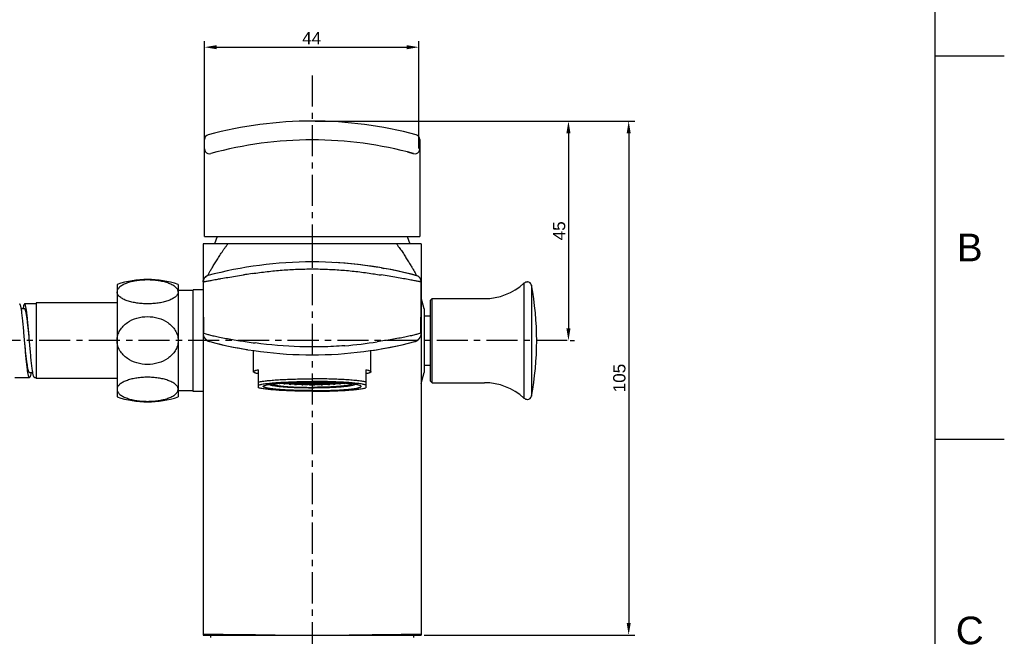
# Model space of a CAD drawing. Header units: millimetres. Extents: x 601 to 1195, y -13 to 407.
# Tile 7 of 8: x 994 to 1195, y 196 to 322. Entities that reach past the tile are written whole.
import ezdxf

# ---------------------------------------------------------------- set-up
doc = ezdxf.new("R2010")
doc.units = ezdxf.units.MM
doc.header["$LTSCALE"] = 0.1
doc.linetypes.add('CENTERX2', pattern=[101.6, 63.5, -12.7, 12.7, -12.7])
for name, color, linetype in [('02___PRT_ALL_AXES', 7, 'Continuous'), ('CENTER', 1, 'CENTERX2'), ('DEF_LAYER_ASSEM_MEMBER', 7, 'Continuous'), ('DIM', 3, 'Continuous')]:
    doc.layers.add(name, color=color, linetype=linetype)
doc.styles.get("Standard").update_dxf_attribs({"font": 'arial_0.ttf'})
doc.dimstyles.new('ISO-25', dxfattribs={"dimtxt": 2.5, "dimasz": 2.5, "dimexe": 1.25, "dimexo": 0.625, "dimtad": 1, "dimtxsty": 'Standard', "dimcen": 2.5, "dimadec": 0, "dimazin": 0, "dimtfac": 1, "dimtmove": 0, "dimatfit": 3, "dimfxl": 1, "dimarcsym": 0})

# ---------------------------------------------------------------- blocks, each defined once
blk = doc.blocks.new('*D3')
at = {"layer": 'Defpoints', "color": 0, "transparency": 16777216}
for p in [(1053.5, 300.92), (1075.8, 195.82), (1118.21, 195.82)]:
    blk.add_point(p, dxfattribs=at)
at = {"layer": 'DIM', "color": 0, "lineweight": -2, "transparency": 16777216}
for p, q in [((1054.13, 300.92), (1119.46, 300.92)), ((1118.21, 298.42), (1118.21, 198.32)), ((1076.43, 195.82), (1119.46, 195.82))]:
    blk.add_line(p, q, dxfattribs=at)
at = {"layer": 'DIM', "color": 0, "transparency": 16777216}
for points in [[(1117.8, 298.42), (1118.63, 298.42), (1118.21, 300.92)], [(1117.8, 198.32), (1118.63, 198.32), (1118.21, 195.82)]]:
    blk.add_solid(points, dxfattribs=at)
at = {"layer": 'DIM', "color": 0, "transparency": 16777216, "insert": (1116.31, 248.37), "char_height": 2.5, "attachment_point": 5, "rotation": 90}
blk.add_mtext('105', dxfattribs=at)
blk = doc.blocks.new('*D4')
at = {"layer": 'Defpoints', "color": 0, "transparency": 16777216}
for p in [(1053.5, 300.92), (1105.64, 256.02), (1105.9, 256.02)]:
    blk.add_point(p, dxfattribs=at)
at = {"layer": 'DIM', "color": 0, "lineweight": -2, "transparency": 16777216}
for p, q in [((1054.13, 300.92), (1107.15, 300.92)), ((1105.9, 298.42), (1105.9, 258.52)), ((1106.26, 256.02), (1107.15, 256.02))]:
    blk.add_line(p, q, dxfattribs=at)
at = {"layer": 'DIM', "color": 0, "transparency": 16777216}
for points in [[(1105.48, 298.42), (1106.31, 298.42), (1105.9, 300.92)], [(1105.48, 258.52), (1106.31, 258.52), (1105.9, 256.02)]]:
    blk.add_solid(points, dxfattribs=at)
at = {"layer": 'DIM', "color": 0, "transparency": 16777216, "insert": (1104, 278.47), "char_height": 2.5, "attachment_point": 5, "rotation": 90}
blk.add_mtext('45', dxfattribs=at)
blk = doc.blocks.new('*D5')
at = {"layer": 'Defpoints', "color": 0, "transparency": 16777216}
for p in [(1075.31, 316.02), (1031.5, 295.24), (1075.31, 294.66)]:
    blk.add_point(p, dxfattribs=at)
at = {"layer": 'DIM', "color": 0, "lineweight": -2, "transparency": 16777216}
for p, q in [((1031.5, 295.86), (1031.5, 317.27)), ((1075.31, 295.28), (1075.31, 317.27)), ((1034, 316.02), (1072.81, 316.02))]:
    blk.add_line(p, q, dxfattribs=at)
at = {"layer": 'DIM', "color": 0, "transparency": 16777216}
for points in [[(1034, 316.44), (1034, 315.6), (1031.5, 316.02)], [(1072.81, 316.44), (1072.81, 315.6), (1075.31, 316.02)]]:
    blk.add_solid(points, dxfattribs=at)
at = {"layer": 'DIM', "color": 0, "transparency": 16777216, "insert": (1053.41, 317.89), "char_height": 2.5, "attachment_point": 5}
blk.add_mtext('44', dxfattribs=at)

msp = doc.modelspace()

# ---------------------------------------------------------------- linework, layer by layer
for p, q in [((1180.867, 0.869), (1180.867, 392.586)), ((1180.867, 314.243), (1195.008, 314.243)), ((1180.867, 235.899), (1195.008, 235.899))]:
    msp.add_line(p, q)
at = {"color": 7, "linetype": 'Continuous'}
for p, q in [((1031.501, 277.316), (1031.501, 297.152)), ((1048.133, 296.825), (1048.133, 296.867)), ((1058.87, 296.864), (1058.869, 296.825)), ((1075.501, 297.152), (1075.501, 277.316)), ((1073.003, 294.602), (1073.219, 294.546)), ((1073.219, 294.546), (1073.433, 294.49)), ((1073.433, 294.49), (1073.859, 294.377)), ((1073.859, 294.377), (1074.068, 294.32)), ((1074.068, 294.32), (1074.236, 294.274)), ((1031.201, 275.816), (1031.201, 195.816)), ((1075.799, 275.816), (1031.202, 275.816)), ((1031.501, 277.316), (1075.501, 277.316)), ((1034.056, 277.316), (1033.501, 275.816)), ((1053.501, 275.816), (1053.501, 272.116)), ((1072.947, 277.316), (1073.501, 275.816)), ((1075.801, 275.816), (1075.801, 195.816)), ((1067.701, 270.884), (1067.306, 270.952)), ((1067.701, 270.884), (1068.166, 270.801)), ((1031.233, 268.341), (1031.201, 268.062)), ((1031.324, 268.609), (1031.233, 268.341)), ((1031.472, 268.854), (1031.324, 268.609)), ((1031.602, 268.991), (1031.424, 268.763)), ((1031.909, 269.208), (1031.602, 268.991)), ((1032.164, 269.308), (1031.907, 269.209)), ((1032.164, 269.308), (1031.909, 269.208)), ((1032.163, 269.307), (1032.163, 269.307)), ((1074.838, 269.308), (1074.808, 269.316)), ((1074.835, 269.308), (1074.836, 269.308)), ((1074.838, 269.307), (1074.839, 269.307)), ((1075.097, 269.206), (1074.839, 269.307)), ((1075.298, 269.063), (1075.092, 269.208)), ((1075.329, 269.052), (1075.097, 269.206)), ((1075.525, 268.853), (1075.367, 269.013)), ((1075.567, 268.776), (1075.46, 268.912)), ((1075.801, 268.052), (1075.8, 268.052)), ((1096.803, 267.754), (1096.803, 244.277)), ((1097.478, 268.016), (1097.543, 268.016)), ((1013.601, 267.516), (1013.601, 244.516)), ((1026.101, 267.516), (1026.101, 244.516)), ((1029.201, 266.266), (1026.101, 266.266)), ((1098.328, 267.367), (1098.328, 244.664)), ((1076.412, 262.516), (1075.801, 264.796)), ((1077.712, 264.316), (1078.012, 264.616)), ((1077.712, 247.716), (1077.712, 264.316)), ((1078.012, 264.616), (1088.712, 264.616)), ((1078.012, 247.416), (1078.012, 264.616)), ((994.702, 262.516), (994.031, 262.516)), ((997.101, 263.516), (994.702, 263.516)), ((1076.412, 262.516), (1076.412, 249.516)), ((1077.712, 261.016), (1076.412, 261.016)), ((1031.294, 257.565), (1031.295, 257.539)), ((1032.543, 255.823), (1032.543, 255.823)), ((1032.543, 255.822), (1032.543, 255.823)), ((1074.457, 255.822), (1074.457, 255.68)), ((1074.458, 255.823), (1074.458, 255.823)), ((1075.704, 257.538), (1075.705, 257.565)), ((1076.412, 251.016), (1077.712, 251.016)), ((992.702, 248.516), (995.702, 248.516)), ((995.702, 249.516), (996.372, 249.516)), ((996.702, 248.516), (996.701, 248.516)), ((996.702, 248.516), (997.101, 248.516)), ((1075.801, 247.235), (1076.412, 249.516)), ((1077.712, 247.716), (1078.012, 247.416)), ((1029.201, 245.766), (1026.101, 245.766)), ((1045.57, 247.075), (1045.411, 247.18)), ((1046.775, 247.312), (1046.876, 247.296)), ((1047.569, 247.275), (1046.871, 247.274)), ((1046.876, 247.296), (1046.876, 247.32)), ((1046.876, 247.296), (1047.569, 247.296)), ((1047.569, 247.296), (1047.569, 247.368)), ((1047.569, 247.296), (1047.915, 247.349)), ((1047.915, 247.222), (1047.569, 247.275)), ((1047.678, 247.187), (1047.678, 247.258)), ((1047.678, 247.187), (1047.915, 247.222)), ((1047.915, 247.349), (1047.72, 247.378)), ((1048.131, 247.338), (1047.785, 247.286)), ((1047.785, 247.286), (1048.131, 247.233)), ((1048.131, 247.212), (1047.858, 247.17)), ((1047.922, 247.391), (1048.131, 247.36)), ((1048.131, 247.36), (1048.131, 247.403)), ((1048.131, 247.36), (1048.824, 247.36)), ((1048.824, 247.338), (1048.131, 247.338)), ((1048.131, 247.233), (1048.131, 247.338)), ((1048.131, 247.233), (1048.824, 247.233)), ((1048.823, 247.211), (1048.131, 247.212)), ((1048.773, 247.102), (1048.773, 247.211)), ((1048.773, 247.102), (1049.164, 247.16)), ((1049.164, 247.16), (1048.823, 247.211)), ((1048.824, 247.36), (1048.824, 247.438)), ((1048.824, 247.36), (1049.171, 247.412)), ((1049.171, 247.286), (1048.824, 247.338)), ((1048.824, 247.233), (1048.824, 247.338)), ((1048.824, 247.233), (1049.171, 247.286)), ((1049.171, 247.412), (1048.955, 247.444)), ((1049.387, 247.401), (1049.041, 247.349)), ((1049.041, 247.349), (1049.387, 247.296)), ((1049.387, 247.275), (1049.041, 247.222)), ((1049.041, 247.222), (1049.387, 247.17)), ((1049.387, 247.148), (1049.041, 247.096)), ((1049.041, 247.096), (1049.149, 247.08)), ((1049.149, 247.08), (1049.149, 247.112)), ((1049.183, 247.454), (1049.387, 247.423)), ((1049.387, 247.423), (1049.387, 247.461)), ((1049.387, 247.423), (1050.08, 247.423)), ((1050.08, 247.401), (1049.387, 247.401)), ((1049.387, 247.296), (1049.387, 247.401)), ((1049.387, 247.296), (1050.08, 247.296)), ((1050.08, 247.275), (1049.387, 247.275)), ((1049.387, 247.17), (1049.387, 247.275)), ((1049.387, 247.17), (1050.08, 247.17)), ((1050.08, 247.148), (1049.387, 247.148)), ((1049.863, 247.044), (1049.863, 247.148)), ((1049.863, 247.044), (1050.08, 247.044)), ((1050.08, 247.423), (1050.08, 247.488)), ((1050.08, 247.423), (1050.426, 247.475)), ((1050.426, 247.349), (1050.08, 247.401)), ((1050.08, 247.296), (1050.08, 247.401)), ((1050.08, 247.296), (1050.426, 247.349)), ((1050.426, 247.222), (1050.08, 247.275)), ((1050.08, 247.17), (1050.08, 247.275)), ((1050.08, 247.17), (1050.426, 247.222)), ((1050.426, 247.096), (1050.08, 247.148)), ((1050.08, 247.044), (1050.08, 247.148)), ((1050.08, 247.044), (1050.426, 247.096)), ((1050.651, 247.085), (1050.275, 247.027)), ((1050.643, 247.464), (1050.296, 247.412)), ((1050.296, 247.412), (1050.643, 247.36)), ((1050.643, 247.338), (1050.296, 247.286)), ((1050.296, 247.286), (1050.643, 247.233)), ((1050.643, 247.212), (1050.296, 247.159)), ((1050.296, 247.159), (1050.643, 247.107)), ((1050.426, 247.475), (1050.306, 247.493)), ((1050.552, 247.5), (1050.643, 247.486)), ((1050.643, 247.486), (1050.643, 247.502)), ((1050.643, 247.486), (1051.336, 247.486)), ((1051.336, 247.464), (1050.643, 247.464)), ((1050.643, 247.36), (1050.643, 247.464)), ((1050.643, 247.36), (1051.336, 247.36)), ((1051.336, 247.338), (1050.643, 247.338)), ((1050.643, 247.233), (1050.643, 247.338)), ((1050.643, 247.233), (1051.336, 247.233)), ((1051.336, 247.212), (1050.643, 247.212)), ((1050.643, 247.107), (1050.643, 247.212)), ((1050.643, 247.107), (1051.336, 247.107)), ((1051.336, 247.085), (1050.651, 247.085)), ((1051.336, 247.486), (1051.577, 247.522)), ((1051.336, 247.486), (1051.336, 247.519)), ((1051.682, 247.412), (1051.336, 247.464)), ((1051.336, 247.36), (1051.336, 247.464)), ((1051.336, 247.36), (1051.682, 247.412)), ((1051.682, 247.286), (1051.336, 247.338)), ((1051.336, 247.233), (1051.336, 247.338)), ((1051.336, 247.233), (1051.682, 247.286)), ((1051.682, 247.159), (1051.336, 247.212)), ((1051.336, 247.107), (1051.336, 247.212)), ((1051.336, 247.107), (1051.682, 247.159)), ((1051.683, 247.033), (1051.336, 247.085)), ((1051.411, 246.992), (1051.411, 247.074)), ((1051.411, 246.992), (1051.683, 247.033)), ((1051.899, 247.527), (1051.552, 247.475)), ((1051.552, 247.475), (1051.899, 247.423)), ((1051.899, 247.401), (1051.552, 247.349)), ((1051.552, 247.349), (1051.899, 247.296)), ((1051.899, 247.275), (1051.552, 247.222)), ((1051.552, 247.222), (1051.899, 247.17)), ((1051.899, 247.148), (1051.552, 247.096)), ((1051.552, 247.096), (1051.899, 247.044)), ((1051.898, 247.022), (1051.661, 246.986)), ((1052.59, 247.022), (1051.898, 247.022)), ((1052.591, 247.527), (1051.899, 247.527)), ((1051.899, 247.423), (1051.899, 247.527)), ((1051.899, 247.423), (1052.591, 247.423)), ((1052.591, 247.401), (1051.899, 247.401)), ((1051.899, 247.296), (1051.899, 247.401)), ((1051.899, 247.296), (1052.591, 247.296)), ((1052.591, 247.275), (1051.899, 247.275)), ((1051.899, 247.17), (1051.899, 247.275)), ((1051.899, 247.17), (1052.591, 247.17)), ((1052.591, 247.148), (1051.899, 247.148)), ((1051.899, 247.044), (1051.899, 247.148)), ((1051.899, 247.044), (1052.591, 247.044)), ((1052.937, 246.969), (1052.59, 247.022)), ((1052.938, 247.475), (1052.591, 247.527)), ((1052.591, 247.423), (1052.591, 247.527)), ((1052.591, 247.423), (1052.938, 247.475)), ((1052.938, 247.349), (1052.591, 247.401)), ((1052.591, 247.296), (1052.591, 247.401)), ((1052.591, 247.296), (1052.938, 247.349)), ((1052.938, 247.222), (1052.591, 247.275)), ((1052.591, 247.17), (1052.591, 247.275)), ((1052.591, 247.17), (1052.938, 247.222)), ((1052.938, 247.096), (1052.591, 247.148)), ((1052.591, 247.044), (1052.591, 247.148)), ((1052.591, 247.044), (1052.938, 247.096)), ((1053.154, 247.464), (1052.808, 247.412)), ((1052.808, 247.412), (1053.154, 247.36)), ((1053.154, 247.338), (1052.808, 247.286)), ((1052.808, 247.286), (1053.154, 247.233)), ((1053.154, 247.212), (1052.808, 247.159)), ((1052.808, 247.159), (1053.154, 247.107)), ((1053.154, 247.085), (1052.808, 247.033)), ((1052.808, 247.033), (1053.154, 246.981)), ((1052.819, 247.537), (1053.154, 247.486)), ((1053.154, 247.486), (1053.154, 247.538)), ((1053.154, 247.486), (1053.847, 247.486)), ((1053.847, 247.464), (1053.154, 247.464)), ((1053.154, 247.36), (1053.154, 247.464)), ((1053.154, 247.36), (1053.847, 247.36)), ((1053.847, 247.338), (1053.154, 247.338)), ((1053.154, 247.233), (1053.154, 247.338)), ((1053.154, 247.233), (1053.847, 247.233)), ((1053.847, 247.212), (1053.154, 247.212)), ((1053.154, 247.107), (1053.154, 247.212)), ((1053.154, 247.107), (1053.847, 247.107)), ((1053.847, 247.085), (1053.154, 247.085)), ((1053.154, 246.981), (1053.154, 247.085)), ((1053.154, 246.981), (1053.847, 246.981)), ((1053.847, 247.486), (1053.847, 247.538)), ((1053.847, 247.486), (1054.182, 247.537)), ((1054.194, 247.412), (1053.847, 247.464)), ((1053.847, 247.36), (1053.847, 247.464)), ((1053.847, 247.36), (1054.194, 247.412)), ((1054.194, 247.286), (1053.847, 247.338)), ((1053.847, 247.233), (1053.847, 247.338)), ((1053.847, 247.233), (1054.194, 247.286)), ((1054.194, 247.159), (1053.847, 247.212)), ((1053.847, 247.107), (1053.847, 247.212)), ((1053.847, 247.107), (1054.194, 247.159)), ((1054.194, 247.033), (1053.847, 247.085)), ((1053.847, 246.981), (1053.847, 247.085)), ((1053.847, 246.981), (1054.194, 247.033)), ((1054.41, 247.527), (1054.064, 247.475)), ((1054.064, 247.475), (1054.41, 247.423)), ((1054.41, 247.401), (1054.064, 247.349)), ((1054.064, 247.349), (1054.41, 247.296)), ((1054.41, 247.275), (1054.064, 247.222)), ((1054.064, 247.222), (1054.41, 247.17)), ((1054.41, 247.148), (1054.064, 247.096)), ((1054.064, 247.096), (1054.41, 247.044)), ((1054.411, 247.022), (1054.064, 246.969)), ((1055.103, 247.527), (1054.41, 247.527)), ((1054.41, 247.423), (1054.41, 247.527)), ((1054.41, 247.423), (1055.103, 247.423)), ((1055.103, 247.401), (1054.41, 247.401)), ((1054.41, 247.296), (1054.41, 247.401)), ((1054.41, 247.296), (1055.103, 247.296)), ((1055.103, 247.275), (1054.41, 247.275)), ((1054.41, 247.17), (1054.41, 247.275)), ((1054.41, 247.17), (1055.103, 247.17)), ((1055.103, 247.148), (1054.41, 247.148)), ((1054.41, 247.044), (1054.41, 247.148)), ((1054.41, 247.044), (1055.103, 247.044)), ((1055.104, 247.022), (1054.411, 247.022)), ((1055.449, 247.475), (1055.103, 247.527)), ((1055.103, 247.423), (1055.103, 247.527)), ((1055.103, 247.423), (1055.449, 247.475)), ((1055.449, 247.349), (1055.103, 247.401)), ((1055.103, 247.296), (1055.103, 247.401)), ((1055.103, 247.296), (1055.449, 247.349)), ((1055.449, 247.222), (1055.103, 247.275)), ((1055.103, 247.17), (1055.103, 247.275)), ((1055.103, 247.17), (1055.449, 247.222)), ((1055.449, 247.096), (1055.103, 247.148)), ((1055.103, 247.044), (1055.103, 247.148)), ((1055.103, 247.044), (1055.449, 247.096)), ((1055.341, 246.986), (1055.104, 247.022)), ((1055.666, 247.464), (1055.319, 247.412)), ((1055.319, 247.412), (1055.666, 247.36)), ((1055.666, 247.338), (1055.319, 247.286)), ((1055.319, 247.286), (1055.666, 247.233)), ((1055.666, 247.212), (1055.319, 247.159)), ((1055.319, 247.159), (1055.666, 247.107)), ((1055.665, 247.085), (1055.319, 247.033)), ((1055.319, 247.033), (1055.59, 246.992)), ((1055.425, 247.522), (1055.666, 247.486)), ((1055.59, 246.992), (1055.59, 247.074)), ((1056.351, 247.085), (1055.665, 247.085)), ((1055.666, 247.486), (1055.666, 247.519)), ((1055.666, 247.486), (1056.359, 247.486)), ((1056.359, 247.464), (1055.666, 247.464)), ((1055.666, 247.36), (1055.666, 247.464)), ((1055.666, 247.36), (1056.359, 247.36)), ((1056.359, 247.338), (1055.666, 247.338)), ((1055.666, 247.233), (1055.666, 247.338)), ((1055.666, 247.233), (1056.359, 247.233)), ((1056.359, 247.212), (1055.666, 247.212)), ((1055.666, 247.107), (1055.666, 247.212)), ((1055.666, 247.107), (1056.359, 247.107)), ((1056.726, 247.027), (1056.351, 247.085)), ((1056.359, 247.486), (1056.359, 247.502)), ((1056.359, 247.486), (1056.45, 247.5)), ((1056.705, 247.412), (1056.359, 247.464)), ((1056.359, 247.36), (1056.359, 247.464)), ((1056.359, 247.36), (1056.705, 247.412)), ((1056.705, 247.286), (1056.359, 247.338)), ((1056.359, 247.233), (1056.359, 247.338)), ((1056.359, 247.233), (1056.705, 247.286)), ((1056.705, 247.159), (1056.359, 247.212)), ((1056.359, 247.107), (1056.359, 247.212)), ((1056.359, 247.107), (1056.705, 247.159)), ((1056.696, 247.493), (1056.575, 247.475)), ((1056.575, 247.475), (1056.922, 247.423)), ((1056.922, 247.401), (1056.575, 247.349)), ((1056.575, 247.349), (1056.922, 247.296)), ((1056.922, 247.275), (1056.575, 247.222)), ((1056.575, 247.222), (1056.922, 247.17)), ((1056.922, 247.148), (1056.575, 247.096)), ((1056.575, 247.096), (1056.922, 247.044)), ((1056.922, 247.423), (1056.922, 247.488)), ((1056.922, 247.423), (1057.614, 247.423)), ((1057.614, 247.401), (1056.922, 247.401)), ((1056.922, 247.296), (1056.922, 247.401)), ((1056.922, 247.296), (1057.614, 247.296)), ((1057.614, 247.275), (1056.922, 247.275)), ((1056.922, 247.17), (1056.922, 247.275)), ((1056.922, 247.17), (1057.614, 247.17)), ((1057.614, 247.148), (1056.922, 247.148)), ((1056.922, 247.044), (1056.922, 247.148)), ((1056.922, 247.044), (1057.139, 247.044)), ((1057.139, 247.044), (1057.139, 247.148)), ((1057.614, 247.423), (1057.614, 247.461)), ((1057.614, 247.423), (1057.819, 247.454)), ((1057.961, 247.349), (1057.614, 247.401)), ((1057.614, 247.296), (1057.614, 247.401)), ((1057.614, 247.296), (1057.961, 247.349)), ((1057.961, 247.222), (1057.614, 247.275)), ((1057.614, 247.17), (1057.614, 247.275)), ((1057.614, 247.17), (1057.961, 247.222)), ((1057.961, 247.096), (1057.614, 247.148)), ((1058.046, 247.444), (1057.831, 247.412)), ((1057.831, 247.412), (1058.177, 247.36)), ((1058.177, 247.338), (1057.831, 247.286)), ((1057.831, 247.286), (1058.177, 247.233)), ((1058.179, 247.211), (1057.837, 247.16)), ((1057.837, 247.16), (1058.228, 247.102)), ((1057.852, 247.08), (1057.852, 247.112)), ((1057.852, 247.08), (1057.961, 247.096)), ((1058.177, 247.36), (1058.177, 247.438)), ((1058.177, 247.36), (1058.87, 247.36)), ((1058.87, 247.338), (1058.177, 247.338)), ((1058.177, 247.233), (1058.177, 247.338)), ((1058.177, 247.233), (1058.87, 247.233)), ((1058.871, 247.212), (1058.179, 247.211)), ((1058.228, 247.102), (1058.228, 247.211)), ((1058.87, 247.36), (1058.87, 247.403)), ((1058.87, 247.36), (1059.079, 247.391)), ((1059.217, 247.286), (1058.87, 247.338)), ((1058.87, 247.233), (1058.87, 247.338)), ((1058.87, 247.233), (1059.217, 247.286)), ((1059.144, 247.17), (1058.871, 247.212)), ((1059.281, 247.378), (1059.087, 247.349)), ((1059.087, 247.349), (1059.433, 247.296)), ((1059.433, 247.275), (1059.087, 247.222)), ((1059.087, 247.222), (1059.324, 247.187)), ((1059.324, 247.187), (1059.324, 247.258)), ((1059.433, 247.296), (1059.433, 247.368)), ((1059.433, 247.296), (1060.126, 247.296)), ((1060.13, 247.274), (1059.433, 247.275)), ((1060.126, 247.296), (1060.126, 247.32)), ((1060.126, 247.296), (1060.227, 247.312)), ((1061.432, 247.075), (1061.591, 247.18)), ((1078.012, 247.416), (1088.712, 247.416)), ((1097.478, 244.016), (1097.543, 244.016)), ((1031.201, 195.816), (1075.8, 195.816)), ((1035.334, 195.908), (1035.199, 195.91)), ((1071.803, 195.91), (1071.668, 195.908))]:
    msp.add_line(p, q, dxfattribs=at)
for points in [[(1066.124, 271.144), (1063.467, 271.511), (1060.748, 271.797), (1058.423, 271.969)], [(1067.306, 270.952), (1066.615, 271.066), (1066.124, 271.144)], [(1074.808, 269.313), (1074.654, 269.354), (1074.158, 269.485), (1073.323, 269.696), (1072.162, 269.973), (1070.735, 270.291), (1069.13, 270.618), (1068.166, 270.798)]]:
    msp.add_lwpolyline(points, dxfattribs=at)
for centre, radius, start, end in [((1053.501, 218.749), 82.167, 75.00547, 104.99453), ((1032.501, 297.152), 1, 104.99453, 180), ((1074.501, 297.152), 1, 0, 75.00547), ((1053.501, 218.749), 78.32, 74.64795, 105.35205), ((1032.501, 295.239), 1, 180.00121, 251.34449), ((1032.501, 295.239), 1, 251.35182, 285.34659), ((1074.501, 295.239), 1, 254.65269, 288.66783), ((1074.501, 295.239), 1, 288.6749, 359.99879), ((1053.501, 189.649), 82.467, 75.00435, 104.99565), ((1032.501, 268.052), 1.3, 105.00087, 180.04987), ((1665.182, 268.466), 633.982, 180.037418, 180.9852), ((1074.501, 268.052), 1.3, 359.97189, 75.77286), ((1074.538, 268.179), 1.168, 72.91123, 75.04552), ((411.697, 268.854), 664.104, 359.025981, 359.930764), ((1088.712, 276.616), 12, 270, 312.39947), ((1097.478, 267.016), 1, 90, 132.39947), ((1097.543, 267.216), 0.8, 10.90547, 90), ((1039.412, 256.016), 60, 349.09453, 10.90547), ((1033.001, 257.564), 1.8, 180, 255.26596), ((1053.414, 335.252), 82.125, 255.27761, 260.81521), ((1053.501, 335.708), 82.589, 255.29987, 284.70022), ((1051.307, 321.408), 66.54, 260.39192, 261.84007), ((1053.783, 334.479), 79.746, 274.58913, 279.39822), ((1053.588, 335.252), 82.125, 284.68993, 284.72213), ((1074.001, 257.564), 1.8, 284.72225, 0), ((1053.588, 335.252), 82.125, 278.35674, 282.39593), ((1048.801, 262.244), 15.093, 261.85985, 262.65448), ((1050.601, 278.811), 31.759, 264.71836, 265.04462), ((1052.079, 298.976), 51.979, 266.35338, 266.76844), ((1052.893, 315.227), 68.25, 267.45556, 267.80205), ((1053.387, 330.802), 83.833, 268.64952, 268.82025), ((1053.5, 338.531), 91.564, 269.64773, 270.00022), ((1053.501, 338.531), 91.564, 269.99978, 270.35227), ((1053.622, 330.463), 83.495, 271.1794, 271.35082), ((1054.146, 314.317), 67.339, 272.19561, 272.54678), ((1054.982, 297.976), 50.977, 273.22748, 273.65069), ((1056.446, 278.298), 31.244, 274.95269, 275.28433), ((1058.273, 261.709), 14.554, 277.33079, 278.15488), ((1088.712, 235.416), 12, 47.60053, 90), ((1097.478, 245.016), 1, 227.60053, 270), ((1097.543, 244.816), 0.8, 270, 349.09453), ((1032.724, 195.901), 1.523, 179.99315, 183.19439), ((1074.299, 195.9), 1.502, 356.77489, 0.0019)]:
    msp.add_arc(centre, radius, start, end, dxfattribs=at)
for points in [[(1035.897, 275.297), (1036.014, 275.471), (1036.129, 275.646), (1036.252, 275.816)], [(1070.759, 275.817), (1070.881, 275.645), (1070.997, 275.468), (1071.114, 275.293)], [(1035.334, 195.908), (1035.333, 195.877), (1035.334, 195.846), (1035.333, 195.816)], [(1071.668, 195.908), (1071.668, 195.877), (1071.668, 195.846), (1071.668, 195.816)]]:
    msp.add_open_spline(points, degree=3, dxfattribs=at)
for points, knots in [([(1032.229, 269.45), (1032.285, 269.56), (1032.433, 269.839), (1032.705, 270.337), (1033.077, 270.983), (1033.543, 271.738), (1034.082, 272.566), (1034.639, 273.461), (1035.126, 274.228), (1035.55, 274.844), (1035.776, 275.148), (1035.897, 275.297)], [0, 0, 0, 0, 0.0535081, 0.1372168, 0.2466777, 0.3772177, 0.5223204, 0.6756235, 0.8352129, 0.9170331, 1, 1, 1, 1]), ([(1071.114, 275.293), (1071.336, 275.023), (1071.736, 274.46), (1072.287, 273.605), (1072.802, 272.772), (1073.3, 271.987), (1073.754, 271.263), (1074.213, 270.489), (1074.508, 269.954), (1074.672, 269.636)], [0, 0, 0, 0, 0.1568789, 0.3092885, 0.4562322, 0.5964429, 0.7260905, 0.8394312, 1, 1, 1, 1]), ([(1041.222, 269.729), (1041.731, 269.813), (1042.754, 269.955), (1044.291, 270.15), (1045.831, 270.315), (1047.374, 270.45), (1048.92, 270.554), (1050.982, 270.655), (1053.564, 270.7), (1056.662, 270.637), (1059.755, 270.455), (1062.839, 270.152), (1064.885, 269.868), (1065.905, 269.71)], [0, 0, 0, 0, 0.0625001, 0.1250004, 0.1875021, 0.2500034, 0.3125057, 0.3750072, 0.500005, 0.6250027, 0.7499994, 0.8749984, 1, 1, 1, 1]), ([(1026.101, 265.988), (1026.101, 266.08), (1026.072, 266.27), (1025.949, 266.541), (1025.754, 266.798), (1025.496, 267.039), (1025.183, 267.262), (1024.687, 267.542), (1023.972, 267.835), (1023.027, 268.101), (1022.007, 268.29), (1020.94, 268.403), (1019.851, 268.441), (1018.762, 268.403), (1017.695, 268.29), (1016.674, 268.101), (1015.73, 267.835), (1015.014, 267.542), (1014.519, 267.262), (1014.206, 267.039), (1013.948, 266.798), (1013.753, 266.541), (1013.63, 266.27), (1013.601, 266.08), (1013.601, 265.988)], [0, 0, 0, 0, 0.0192563, 0.0396492, 0.0619535, 0.0865307, 0.1134061, 0.1424262, 0.205902, 0.2750272, 0.3480283, 0.4234377, 0.5000001, 0.5765625, 0.6519718, 0.7249729, 0.7940981, 0.8575739, 0.8865939, 0.9134693, 0.9380465, 0.9603508, 0.9807437, 1, 1, 1, 1]), ([(1031.201, 268.052), (1031.204, 268.048), (1031.224, 268.049), (1031.257, 268.049), (1031.313, 268.057), (1031.387, 268.068), (1031.479, 268.083), (1031.639, 268.111), (1031.883, 268.157), (1032.226, 268.222), (1032.635, 268.301), (1033.108, 268.392), (1033.641, 268.493), (1034.23, 268.603), (1035.112, 268.763), (1036.312, 268.974), (1037.843, 269.223), (1038.904, 269.38), (1039.45, 269.456)], [0, 0, 0, 0, 0.0018815, 0.0061021, 0.0126949, 0.0216252, 0.0328479, 0.0463148, 0.0797828, 0.1216392, 0.1715478, 0.2291811, 0.2941391, 0.3659693, 0.4440051, 0.6154925, 0.8027061, 1, 1, 1, 1]), ([(1031.201, 268.051), (1031.201, 268.195), (1031.25, 268.488), (1031.465, 268.874), (1031.785, 269.156), (1032.037, 269.274), (1032.164, 269.308)], [0, 0, 0, 0, 0.2554591, 0.5148753, 0.7668587, 1, 1, 1, 1]), ([(1032.163, 269.307), (1032.16, 269.306), (1032.172, 269.327), (1032.176, 269.344), (1032.203, 269.395), (1032.219, 269.429), (1032.229, 269.45)], [0, 0, 0, 0, 0.0553186, 0.239431, 0.5536061, 1, 1, 1, 1]), ([(1041.222, 269.729), (1040.779, 269.659), (1040.188, 269.566), (1039.597, 269.477), (1039.45, 269.456)], [0, 0, 0, 0, 0.7506375, 1, 1, 1, 1]), ([(1065.905, 269.71), (1066.329, 269.642), (1066.895, 269.553), (1067.46, 269.469), (1067.602, 269.448)], [0, 0, 0, 0, 0.7507028, 1, 1, 1, 1]), ([(1075.8, 268.052), (1075.797, 268.047), (1075.777, 268.045), (1075.743, 268.044), (1075.687, 268.049), (1075.613, 268.058), (1075.521, 268.071), (1075.362, 268.097), (1075.119, 268.139), (1074.777, 268.201), (1074.37, 268.278), (1073.899, 268.366), (1073.368, 268.466), (1072.782, 268.575), (1071.907, 268.735), (1070.715, 268.946), (1069.196, 269.202), (1068.143, 269.367), (1067.602, 269.448)], [0, 0, 0, 0, 0.0020724, 0.006372, 0.0129969, 0.021934, 0.0331509, 0.0466073, 0.0800612, 0.1219362, 0.1718975, 0.229629, 0.2947017, 0.3665172, 0.444441, 0.6156791, 0.8027587, 1, 1, 1, 1]), ([(1074.672, 269.636), (1074.709, 269.565), (1074.763, 269.459), (1074.814, 269.351), (1074.832, 269.317)], [0, 0, 0, 0, 0.6771367, 1, 1, 1, 1]), ([(1074.832, 269.317), (1074.833, 269.315), (1074.835, 269.312), (1074.837, 269.307), (1074.839, 269.307)], [0, 0, 0, 0, 0.409056, 1, 1, 1, 1]), ([(1026.101, 265.978), (1026.1, 265.887), (1026.069, 265.697), (1025.943, 265.426), (1025.746, 265.17), (1025.487, 264.93), (1025.173, 264.708), (1024.676, 264.429), (1023.96, 264.137), (1023.015, 263.873), (1021.995, 263.685), (1020.929, 263.573), (1019.841, 263.536), (1018.753, 263.574), (1017.688, 263.687), (1016.669, 263.877), (1015.726, 264.142), (1015.012, 264.435), (1014.517, 264.716), (1014.204, 264.939), (1013.947, 265.179), (1013.752, 265.436), (1013.629, 265.707), (1013.601, 265.897), (1013.601, 265.988)], [0, 0, 0, 0, 0.01927, 0.0397088, 0.0620742, 0.0867143, 0.1136469, 0.1427148, 0.2062562, 0.2754112, 0.348415, 0.4238095, 0.5003435, 0.576867, 0.65223, 0.7251794, 0.7942518, 0.8576764, 0.8866721, 0.9135249, 0.9380824, 0.9603711, 0.9807525, 1, 1, 1, 1]), ([(994.702, 256.016), (994.661, 256.503), (994.58, 257.46), (994.457, 258.85), (994.335, 260.13), (994.23, 261.106), (994.143, 261.795), (994.082, 262.232), (994.02, 262.61), (993.959, 262.924), (993.906, 263.144), (993.861, 263.286), (993.831, 263.367), (993.799, 263.431), (993.765, 263.485), (993.726, 263.516), (993.702, 263.516)], [0, 0, 0, 0, 0.1928441, 0.3783319, 0.5493968, 0.6995444, 0.7649706, 0.8231275, 0.8734924, 0.915622, 0.9492045, 0.9627336, 0.9740913, 0.9833199, 0.9905221, 1, 1, 1, 1]), ([(994.702, 263.516), (994.667, 263.516), (994.616, 263.456), (994.573, 263.366), (994.532, 263.253), (994.491, 263.112), (994.432, 262.865), (994.395, 262.664), (994.37, 262.52)], [0, 0, 0, 0, 0.097372, 0.1806905, 0.290604, 0.4276831, 0.5919337, 1, 1, 1, 1]), ([(995.702, 256.016), (995.661, 256.503), (995.58, 257.46), (995.457, 258.85), (995.335, 260.13), (995.23, 261.106), (995.143, 261.795), (995.082, 262.232), (995.02, 262.61), (994.959, 262.924), (994.906, 263.144), (994.861, 263.286), (994.831, 263.367), (994.799, 263.431), (994.765, 263.485), (994.726, 263.516), (994.702, 263.516)], [0, 0, 0, 0, 0.1928438, 0.3783317, 0.5493972, 0.6995456, 0.764969, 0.8231296, 0.8734902, 0.9156244, 0.949202, 0.9627343, 0.9740934, 0.9833188, 0.9905202, 1, 1, 1, 1]), ([(995.702, 256.016), (995.661, 256.438), (995.58, 257.268), (995.457, 258.472), (995.335, 259.582), (995.23, 260.427), (995.143, 261.025), (995.082, 261.404), (995.02, 261.731), (994.959, 262.003), (994.898, 262.219), (994.845, 262.361), (994.799, 262.443), (994.763, 262.491), (994.726, 262.516), (994.702, 262.516)], [0, 0, 0, 0, 0.1922239, 0.3771332, 0.5477035, 0.6974851, 0.7627939, 0.8208839, 0.8712479, 0.9134539, 0.947218, 0.9724259, 0.9819105, 0.9894567, 1, 1, 1, 1]), ([(1013.601, 256.042), (1013.601, 256.225), (1013.628, 256.591), (1013.785, 257.307), (1014.165, 258.149), (1014.847, 259.017), (1015.971, 259.96), (1017.658, 260.738), (1019.851, 261.042), (1022.044, 260.738), (1023.731, 259.96), (1024.854, 259.017), (1025.537, 258.149), (1025.917, 257.307), (1026.074, 256.591), (1026.101, 256.225), (1026.101, 256.042)], [0, 0, 0, 0, 0.0313175, 0.062646, 0.1251586, 0.1877072, 0.2502844, 0.3750829, 0.4999997, 0.6249153, 0.7497141, 0.8122923, 0.8748411, 0.9373526, 0.9686816, 1, 1, 1, 1]), ([(995.702, 249.516), (995.679, 249.516), (995.641, 249.541), (995.605, 249.589), (995.559, 249.671), (995.506, 249.813), (995.445, 250.028), (995.384, 250.301), (995.323, 250.628), (995.261, 251.007), (995.175, 251.604), (995.069, 252.45), (994.947, 253.56), (994.825, 254.764), (994.744, 255.593), (994.702, 256.016)], [0, 0, 0, 0, 0.010546, 0.0180897, 0.0275719, 0.0527852, 0.0865441, 0.1287551, 0.1791144, 0.2372086, 0.3025138, 0.4522958, 0.6228665, 0.807776, 1, 1, 1, 1]), ([(995.702, 248.516), (995.678, 248.516), (995.64, 248.546), (995.605, 248.601), (995.574, 248.664), (995.543, 248.745), (995.499, 248.887), (995.445, 249.107), (995.384, 249.422), (995.323, 249.799), (995.261, 250.236), (995.175, 250.926), (995.069, 251.902), (994.947, 253.182), (994.825, 254.571), (994.744, 255.528), (994.702, 256.016)], [0, 0, 0, 0, 0.009478, 0.0166799, 0.0259087, 0.0372666, 0.0507955, 0.0843781, 0.1265075, 0.1768726, 0.2350293, 0.3004557, 0.4506033, 0.6216682, 0.807156, 1, 1, 1, 1]), ([(996.701, 248.516), (996.677, 248.516), (996.639, 248.548), (996.604, 248.603), (996.558, 248.699), (996.505, 248.863), (996.444, 249.112), (996.383, 249.427), (996.322, 249.805), (996.26, 250.242), (996.174, 250.932), (996.069, 251.907), (995.947, 253.186), (995.825, 254.573), (995.744, 255.529), (995.702, 256.016)], [0, 0, 0, 0, 0.0095746, 0.0168496, 0.0261521, 0.0511713, 0.0848643, 0.1270849, 0.177506, 0.2356954, 0.3011242, 0.4512048, 0.622119, 0.8073967, 1, 1, 1, 1]), ([(1026.101, 256.042), (1026.101, 255.859), (1026.074, 255.493), (1025.917, 254.778), (1025.537, 253.935), (1024.854, 253.067), (1023.731, 252.124), (1022.044, 251.346), (1019.851, 251.042), (1017.658, 251.346), (1015.971, 252.124), (1014.847, 253.067), (1014.165, 253.935), (1013.785, 254.778), (1013.628, 255.493), (1013.601, 255.859), (1013.601, 256.042)], [0, 0, 0, 0, 0.0313175, 0.062646, 0.1251586, 0.1877071, 0.2502844, 0.3750828, 0.4999995, 0.6249152, 0.7497142, 0.8122923, 0.874841, 0.9373526, 0.9686816, 1, 1, 1, 1]), ([(1031.295, 257.539), (1031.281, 257.541), (1031.258, 257.546), (1031.227, 257.553), (1031.212, 257.558), (1031.201, 257.561), (1031.201, 257.564)], [0, 0, 0, 0, 0.4274883, 0.7360965, 0.925961, 1, 1, 1, 1]), ([(1032.587, 255.811), (1032.403, 255.86), (1032.047, 256.021), (1031.624, 256.427), (1031.353, 256.951), (1031.293, 257.344), (1031.295, 257.539)], [0, 0, 0, 0, 0.2470505, 0.4956604, 0.7466953, 1, 1, 1, 1]), ([(1031.295, 257.539), (1031.455, 257.483), (1031.856, 257.364), (1032.569, 257.18), (1033.491, 256.967), (1035.056, 256.637), (1037.31, 256.221), (1039.2, 255.935), (1040.201, 255.802)], [0, 0, 0, 0, 0.0560796, 0.1379694, 0.2432075, 0.3687275, 0.6663967, 1, 1, 1, 1]), ([(1075.704, 257.538), (1075.542, 257.483), (1075.138, 257.365), (1074.425, 257.181), (1073.505, 256.967), (1072.403, 256.733), (1071.147, 256.491), (1069.267, 256.159), (1067.805, 255.936), (1066.806, 255.803)], [0, 0, 0, 0, 0.0567303, 0.1388347, 0.2436425, 0.3688201, 0.5112949, 0.6666486, 1, 1, 1, 1]), ([(1075.705, 257.538), (1075.706, 257.343), (1075.647, 256.951), (1075.376, 256.427), (1074.954, 256.021), (1074.598, 255.859), (1074.413, 255.811)], [0, 0, 0, 0, 0.2532332, 0.5041221, 0.7528862, 1, 1, 1, 1]), ([(1075.801, 257.564), (1075.801, 257.561), (1075.789, 257.558), (1075.774, 257.553), (1075.742, 257.546), (1075.719, 257.541), (1075.704, 257.538)], [0, 0, 0, 0, 0.0739161, 0.2637955, 0.5724548, 1, 1, 1, 1]), ([(1060.164, 254.989), (1058.64, 254.867), (1055.585, 254.708), (1049.469, 254.736), (1044.891, 255.132), (1041.862, 255.542)], [0, 0, 0, 0, 0.2500383, 0.5000812, 1, 1, 1, 1]), ([(996.03, 249.489), (996.006, 249.348), (995.969, 249.151), (995.911, 248.91), (995.871, 248.772), (995.83, 248.662), (995.787, 248.574), (995.737, 248.516), (995.702, 248.516)], [0, 0, 0, 0, 0.407775, 0.5718678, 0.7088797, 0.8187343, 0.9020987, 1, 1, 1, 1]), ([(1026.101, 246.07), (1026.101, 246.162), (1026.072, 246.353), (1025.949, 246.627), (1025.754, 246.886), (1025.496, 247.129), (1025.183, 247.353), (1024.687, 247.636), (1023.972, 247.931), (1023.027, 248.199), (1022.007, 248.39), (1020.94, 248.504), (1019.851, 248.542), (1018.762, 248.504), (1017.695, 248.39), (1016.674, 248.199), (1015.73, 247.931), (1015.014, 247.636), (1014.519, 247.353), (1014.206, 247.129), (1013.948, 246.886), (1013.753, 246.627), (1013.629, 246.353), (1013.601, 246.162), (1013.601, 246.07)], [0, 0, 0, 0, 0.0193764, 0.0398738, 0.0622584, 0.0868904, 0.1137977, 0.1428302, 0.2062848, 0.2753456, 0.3482543, 0.4235544, 0.4999997, 0.5764451, 0.6517454, 0.7246543, 0.7937151, 0.8571697, 0.8862022, 0.9131095, 0.9377416, 0.9601262, 0.9806235, 1, 1, 1, 1]), ([(1013.601, 246.07), (1013.601, 245.977), (1013.629, 245.786), (1013.753, 245.512), (1013.948, 245.253), (1014.206, 245.011), (1014.519, 244.786), (1015.014, 244.503), (1015.73, 244.208), (1016.674, 243.94), (1017.695, 243.75), (1018.762, 243.636), (1019.851, 243.598), (1020.94, 243.636), (1022.007, 243.75), (1023.027, 243.94), (1023.972, 244.208), (1024.687, 244.503), (1025.183, 244.786), (1025.496, 245.011), (1025.754, 245.253), (1025.949, 245.512), (1026.072, 245.786), (1026.101, 245.977), (1026.101, 246.07)], [0, 0, 0, 0, 0.0193765, 0.0398738, 0.0622584, 0.0868905, 0.1137978, 0.1428303, 0.206285, 0.2753457, 0.3482545, 0.4235548, 0.5000001, 0.5764455, 0.6517457, 0.7246545, 0.7937153, 0.8571699, 0.8862023, 0.9131096, 0.9377417, 0.9601262, 0.9806236, 1, 1, 1, 1]), ([(1044.681, 247.075), (1044.755, 247.04), (1044.919, 246.98), (1045.191, 246.908), (1045.509, 246.843), (1046.035, 246.757), (1046.82, 246.664), (1047.903, 246.572), (1049.15, 246.498), (1050.526, 246.443), (1051.991, 246.41), (1052.992, 246.402), (1053.501, 246.402)], [0, 0, 0, 0, 0.0276345, 0.0587711, 0.0951318, 0.1372686, 0.2389964, 0.3624781, 0.5045917, 0.6613263, 0.8281016, 1, 1, 1, 1]), ([(1044.787, 247.097), (1044.801, 247.084), (1044.837, 247.058), (1044.903, 247.024), (1044.986, 246.99), (1045.133, 246.941), (1045.361, 246.884), (1045.686, 246.821), (1046.079, 246.761), (1046.534, 246.703), (1047.049, 246.65), (1047.841, 246.581), (1048.943, 246.511), (1050.373, 246.45), (1051.91, 246.412), (1052.964, 246.404), (1053.501, 246.404)], [0, 0, 0, 0, 0.0066074, 0.0149805, 0.0252335, 0.0374143, 0.0675942, 0.1054589, 0.1507752, 0.2032059, 0.2623373, 0.3276878, 0.4748218, 0.6396938, 0.816742, 1, 1, 1, 1]), ([(1045.506, 247.192), (1045.505, 247.19), (1045.502, 247.182), (1045.501, 247.173), (1045.501, 247.167)], [0, 0, 0, 0, 0.2597716, 1, 1, 1, 1]), ([(1045.501, 247.167), (1045.501, 247.159), (1045.505, 247.137), (1045.529, 247.104), (1045.555, 247.085), (1045.57, 247.075)], [0, 0, 0, 0, 0.1964673, 0.5430933, 1, 1, 1, 1]), ([(1045.57, 247.075), (1045.588, 247.064), (1045.629, 247.041), (1045.733, 246.997), (1045.904, 246.945), (1046.155, 246.888), (1046.466, 246.833), (1046.832, 246.78), (1047.426, 246.709), (1048.284, 246.633), (1049.433, 246.562), (1050.714, 246.509), (1052.085, 246.477), (1053.024, 246.469), (1053.501, 246.469)], [0, 0, 0, 0, 0.007933, 0.0176423, 0.0425619, 0.0748634, 0.1144153, 0.160965, 0.2141756, 0.3389119, 0.4847437, 0.647052, 0.8206481, 1, 1, 1, 1]), ([(1053.501, 246.404), (1054.037, 246.404), (1055.092, 246.412), (1056.628, 246.45), (1058.058, 246.511), (1059.16, 246.581), (1059.952, 246.65), (1060.467, 246.703), (1060.923, 246.761), (1061.315, 246.821), (1061.641, 246.884), (1061.869, 246.941), (1062.015, 246.99), (1062.099, 247.024), (1062.164, 247.058), (1062.2, 247.084), (1062.214, 247.097)], [0, 0, 0, 0, 0.183258, 0.3603062, 0.5251782, 0.6723122, 0.7376627, 0.7967941, 0.8492248, 0.8945411, 0.9324058, 0.9625857, 0.9747665, 0.9850195, 0.9933926, 1, 1, 1, 1]), ([(1061.432, 247.075), (1061.414, 247.064), (1061.373, 247.041), (1061.268, 246.997), (1061.097, 246.945), (1060.846, 246.888), (1060.536, 246.833), (1060.169, 246.78), (1059.576, 246.709), (1058.718, 246.633), (1057.568, 246.562), (1056.288, 246.509), (1054.917, 246.477), (1053.978, 246.469), (1053.501, 246.469)], [0, 0, 0, 0, 0.007933, 0.0176423, 0.0425619, 0.0748634, 0.1144153, 0.160965, 0.2141756, 0.3389119, 0.4847437, 0.647052, 0.8206481, 1, 1, 1, 1]), ([(1061.501, 247.167), (1061.501, 247.159), (1061.496, 247.137), (1061.472, 247.104), (1061.447, 247.085), (1061.432, 247.075)], [0, 0, 0, 0, 0.1964673, 0.5430933, 1, 1, 1, 1]), ([(1061.495, 247.192), (1061.496, 247.19), (1061.499, 247.182), (1061.501, 247.173), (1061.501, 247.167)], [0, 0, 0, 0, 0.2597716, 1, 1, 1, 1]), ([(1031.334, 195.921), (1031.315, 195.92), (1031.282, 195.918), (1031.238, 195.913), (1031.216, 195.909), (1031.201, 195.904), (1031.201, 195.9)], [0, 0, 0, 0, 0.4257437, 0.7332227, 0.9222438, 1, 1, 1, 1]), ([(1035.199, 195.91), (1034.751, 195.918), (1033.922, 195.93), (1032.804, 195.938), (1031.964, 195.935), (1031.504, 195.931), (1031.334, 195.921)], [0, 0, 0, 0, 0.347572, 0.6436699, 0.8676849, 1, 1, 1, 1]), ([(1045.929, 195.816), (1044.154, 195.822), (1041.498, 195.833), (1038.403, 195.861), (1036.647, 195.883), (1035.771, 195.897), (1035.334, 195.908)], [0, 0, 0, 0, 0.5025555, 0.7520469, 0.876233, 1, 1, 1, 1]), ([(1071.668, 195.908), (1070.792, 195.886), (1069.036, 195.866), (1065.504, 195.832), (1062.848, 195.822), (1061.073, 195.816)], [0, 0, 0, 0, 0.2479529, 0.4974454, 1, 1, 1, 1]), ([(1075.668, 195.921), (1075.498, 195.931), (1075.039, 195.934), (1074.199, 195.938), (1073.08, 195.93), (1072.251, 195.918), (1071.803, 195.91)], [0, 0, 0, 0, 0.1321949, 0.3561797, 0.652331, 1, 1, 1, 1]), ([(1075.801, 195.9), (1075.801, 195.904), (1075.786, 195.909), (1075.763, 195.913), (1075.72, 195.918), (1075.687, 195.92), (1075.668, 195.921)], [0, 0, 0, 0, 0.0778169, 0.2668357, 0.5742901, 1, 1, 1, 1])]:
    msp.add_open_spline(points, degree=3, knots=knots, dxfattribs=at)
for p in [(1180.867, 314.243), (1180.867, 235.899)]:
    msp.add_point(p)
at = {"layer": '02___PRT_ALL_AXES', "color": 7, "linetype": 'Continuous'}
for p, q in [((1029.201, 266.266), (1026.101, 266.266)), ((1031.201, 266.416), (1029.201, 266.416)), ((1029.201, 245.616), (1029.201, 266.416)), ((1013.601, 263.766), (997.101, 263.766)), ((997.101, 263.766), (997.101, 248.266)), ((1013.601, 248.266), (997.101, 248.266)), ((1029.201, 245.766), (1026.101, 245.766)), ((1031.201, 245.616), (1029.201, 245.616)), ((1032.751, 195.316), (1032.751, 195.816)), ((1074.251, 195.316), (1074.251, 195.816))]:
    msp.add_line(p, q, dxfattribs=at)
for centre, start, end in [((1019.851, 248.484), 71.81945, 108.18055), ((1019.851, 263.547), 251.81945, 288.18055)]:
    msp.add_arc(centre, 20.031, start, end, dxfattribs=at)
at = {"layer": 'CENTER'}
for p, q in [((1053.501, 310.247), (1053.501, 132.483)), ((1105.635, 256.018), (940.148, 256.018))]:
    msp.add_line(p, q, dxfattribs=at)
at = {"layer": 'DEF_LAYER_ASSEM_MEMBER', "color": 7, "linetype": 'Continuous'}
for p, q in [((1041.501, 249.657), (1041.501, 254.046)), ((1065.501, 249.657), (1065.501, 254.002)), ((1042.551, 246.362), (1042.551, 250.085)), ((1064.451, 250.085), (1064.451, 246.362)), ((1045.48, 247.189), (1045.497, 247.191)), ((1061.522, 247.189), (1061.505, 247.191))]:
    msp.add_line(p, q, dxfattribs=at)
for points, knots in [([(1041.501, 249.657), (1041.501, 249.676), (1041.512, 249.707), (1041.539, 249.742), (1041.581, 249.781), (1041.658, 249.828), (1041.775, 249.882), (1041.924, 249.934), (1042.184, 250.009), (1042.398, 250.055), (1042.551, 250.085)], [0, 0, 0, 0, 0.0490798, 0.0784878, 0.1126062, 0.197369, 0.3064854, 0.4411058, 0.6016394, 1, 1, 1, 1]), ([(1042.551, 249.229), (1042.398, 249.259), (1042.184, 249.305), (1041.924, 249.38), (1041.775, 249.433), (1041.658, 249.486), (1041.581, 249.533), (1041.539, 249.573), (1041.512, 249.607), (1041.501, 249.638), (1041.501, 249.657)], [0, 0, 0, 0, 0.3983606, 0.5588942, 0.6935146, 0.802631, 0.8873938, 0.9215122, 0.9509202, 1, 1, 1, 1]), ([(1064.451, 250.085), (1064.604, 250.055), (1064.817, 250.009), (1065.078, 249.934), (1065.227, 249.882), (1065.344, 249.828), (1065.42, 249.781), (1065.463, 249.742), (1065.49, 249.707), (1065.501, 249.676), (1065.501, 249.657)], [0, 0, 0, 0, 0.3983606, 0.5588942, 0.6935146, 0.802631, 0.8873938, 0.9215122, 0.9509202, 1, 1, 1, 1]), ([(1065.501, 249.657), (1065.501, 249.638), (1065.49, 249.607), (1065.463, 249.573), (1065.42, 249.533), (1065.344, 249.486), (1065.227, 249.433), (1065.078, 249.38), (1064.817, 249.305), (1064.604, 249.259), (1064.451, 249.229)], [0, 0, 0, 0, 0.0490798, 0.0784878, 0.1126062, 0.197369, 0.3064854, 0.4411058, 0.6016394, 1, 1, 1, 1]), ([(1042.551, 247.594), (1042.821, 247.647), (1043.434, 247.742), (1044.452, 247.859), (1045.656, 247.963), (1047.022, 248.051), (1048.521, 248.122), (1050.695, 248.192), (1052.367, 248.212), (1053.501, 248.212)], [0, 0, 0, 0, 0.0752642, 0.1692337, 0.2800752, 0.4055864, 0.5432291, 0.6901941, 1, 1, 1, 1]), ([(1042.551, 246.975), (1042.653, 247.003), (1042.882, 247.056), (1043.423, 247.157), (1044.253, 247.271), (1045.416, 247.387), (1046.779, 247.487), (1048.309, 247.567), (1050.567, 247.648), (1052.313, 247.671), (1053.501, 247.671)], [0, 0, 0, 0, 0.0290387, 0.0639181, 0.1504281, 0.2576338, 0.3829971, 0.5234854, 0.67567, 1, 1, 1, 1]), ([(1064.451, 247.594), (1064.18, 247.647), (1063.568, 247.742), (1062.55, 247.859), (1061.345, 247.963), (1059.979, 248.051), (1058.48, 248.122), (1056.306, 248.192), (1054.635, 248.212), (1053.501, 248.212)], [0, 0, 0, 0, 0.0752642, 0.1692337, 0.2800752, 0.4055864, 0.5432291, 0.6901941, 1, 1, 1, 1]), ([(1064.451, 246.975), (1064.348, 247.003), (1064.12, 247.056), (1063.578, 247.157), (1062.748, 247.271), (1061.585, 247.387), (1060.222, 247.487), (1058.693, 247.567), (1056.434, 247.648), (1054.689, 247.671), (1053.501, 247.671)], [0, 0, 0, 0, 0.0290387, 0.0639181, 0.1504281, 0.2576338, 0.3829971, 0.5234854, 0.67567, 1, 1, 1, 1]), ([(1053.501, 245.666), (1052.313, 245.666), (1050.567, 245.689), (1048.309, 245.77), (1046.779, 245.85), (1045.416, 245.95), (1044.253, 246.066), (1043.423, 246.18), (1042.882, 246.281), (1042.653, 246.334), (1042.551, 246.362)], [0, 0, 0, 0, 0.32433, 0.4765146, 0.6170029, 0.7423662, 0.8495719, 0.9360819, 0.9709613, 1, 1, 1, 1]), ([(1043.501, 246.669), (1043.501, 246.68), (1043.507, 246.707), (1043.534, 246.742), (1043.575, 246.777), (1043.632, 246.811), (1043.704, 246.845), (1043.83, 246.893), (1044.027, 246.95), (1044.308, 247.014), (1044.649, 247.076), (1045.045, 247.136), (1045.329, 247.171), (1045.48, 247.189)], [0, 0, 0, 0, 0.0170821, 0.0372709, 0.0625381, 0.0938851, 0.1318122, 0.1765633, 0.2868853, 0.425029, 0.5905231, 0.7825394, 1, 1, 1, 1]), ([(1053.501, 245.797), (1052.85, 245.797), (1051.575, 245.808), (1049.722, 245.856), (1048.258, 245.922), (1047.177, 245.992), (1046.452, 246.048), (1045.795, 246.111), (1045.212, 246.179), (1044.709, 246.25), (1044.342, 246.316), (1044.092, 246.372), (1043.938, 246.412), (1043.807, 246.453), (1043.699, 246.494), (1043.614, 246.536), (1043.552, 246.577), (1043.512, 246.62), (1043.501, 246.654), (1043.501, 246.669)], [0, 0, 0, 0, 0.1926819, 0.3780135, 0.5489432, 0.626952, 0.6989881, 0.7643752, 0.8225073, 0.8728579, 0.9149941, 0.9328792, 0.9486054, 0.9621598, 0.9735527, 0.9828265, 0.9900922, 0.9956122, 1, 1, 1, 1]), ([(1045.497, 247.191), (1045.746, 247.22), (1046.276, 247.274), (1047.452, 247.369), (1049.105, 247.46), (1051.242, 247.525), (1052.734, 247.54), (1053.501, 247.54)], [0, 0, 0, 0, 0.093769, 0.199561, 0.4415216, 0.7131371, 1, 1, 1, 1]), ([(1061.505, 247.191), (1061.256, 247.22), (1060.725, 247.274), (1059.549, 247.369), (1057.897, 247.46), (1055.759, 247.525), (1054.267, 247.54), (1053.501, 247.54)], [0, 0, 0, 0, 0.093769, 0.199561, 0.4415216, 0.7131371, 1, 1, 1, 1]), ([(1053.501, 245.797), (1054.151, 245.797), (1055.427, 245.808), (1057.279, 245.856), (1058.744, 245.922), (1059.825, 245.992), (1060.55, 246.048), (1061.207, 246.111), (1061.79, 246.179), (1062.293, 246.25), (1062.66, 246.316), (1062.909, 246.372), (1063.063, 246.412), (1063.195, 246.453), (1063.303, 246.494), (1063.388, 246.536), (1063.45, 246.577), (1063.49, 246.62), (1063.501, 246.654), (1063.501, 246.669)], [0, 0, 0, 0, 0.1926819, 0.3780135, 0.5489432, 0.626952, 0.6989881, 0.7643752, 0.8225073, 0.8728579, 0.9149941, 0.9328792, 0.9486054, 0.9621598, 0.9735527, 0.9828265, 0.9900922, 0.9956122, 1, 1, 1, 1]), ([(1053.501, 245.666), (1054.689, 245.666), (1056.434, 245.689), (1058.693, 245.77), (1060.222, 245.85), (1061.585, 245.95), (1062.748, 246.066), (1063.578, 246.18), (1064.12, 246.281), (1064.348, 246.334), (1064.451, 246.362)], [0, 0, 0, 0, 0.32433, 0.4765146, 0.6170029, 0.7423662, 0.8495719, 0.9360819, 0.9709613, 1, 1, 1, 1]), ([(1063.501, 246.669), (1063.501, 246.68), (1063.494, 246.707), (1063.468, 246.742), (1063.426, 246.777), (1063.37, 246.811), (1063.298, 246.845), (1063.172, 246.893), (1062.975, 246.95), (1062.693, 247.014), (1062.353, 247.076), (1061.956, 247.136), (1061.673, 247.171), (1061.522, 247.189)], [0, 0, 0, 0, 0.0170821, 0.0372709, 0.0625381, 0.0938851, 0.1318122, 0.1765633, 0.2868853, 0.425029, 0.5905231, 0.7825394, 1, 1, 1, 1])]:
    msp.add_open_spline(points, degree=3, knots=knots, dxfattribs=at)

# ---------------------------------------------------------------- texts
at = {"char_height": 5.657, "attachment_point": 5}
for s, insert in [('B', (1187.937, 275.071)), ('C', (1187.937, 196.728))]:
    msp.add_mtext_dynamic_manual_height_columns(s, width=10, gutter_width=12.5, heights=[0], dxfattribs=dict(at, insert=insert))

# ---------------------------------------------------------------- dimensions: what is measured, and where the dimension line sits
at = {"layer": 'DIM'}
dim = msp.add_linear_dim(base=(1075.313, 316.019), p1=(1031.501, 295.237), p2=(1075.313, 294.656), text='44', dimstyle='ISO-25', dxfattribs=at)
dim.commit()
dim.dimension.update_dxf_attribs({"geometry": '*D5', "text_midpoint": (1053.407, 317.894)})
for base, p2, text, picture, middle in [((1118.215, 195.816), (1075.801, 195.816), '105', '*D3', (1116.313, 248.366)), ((1105.897, 256.018), (1105.635, 256.018), '45', '*D4', (1104.001, 278.467))]:
    dim = msp.add_linear_dim(base=base, p1=(1053.501, 300.916), p2=p2, angle=90, text=text, dimstyle='ISO-25', dxfattribs=at)
    dim.commit()
    dim.dimension.update_dxf_attribs({"geometry": picture, "text_midpoint": middle})

doc.saveas('drawing.dxf')
